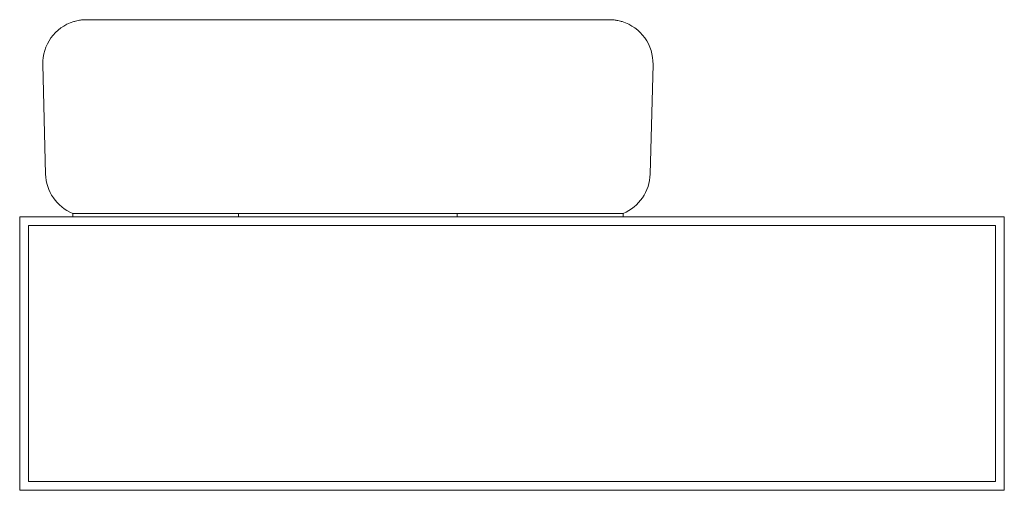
# Model space of a CAD drawing. Header units: millimetres. Extents: x 3386.289 to 3387.189, y 1966.458 to 1966.888.
import ezdxf

# ---------------------------------------------------------------- set-up
doc = ezdxf.new("R2010")
doc.units = ezdxf.units.MM
doc.layers.add('SANINDUSA', color=3, linetype='Continuous')

msp = doc.modelspace()

# ---------------------------------------------------------------- linework, layer by layer
at = {"layer": 'SANINDUSA', "lineweight": 15}
for p, q in [((3386.31038, 1966.8474), (3386.313, 1966.7474)), ((3386.86823, 1966.8474), (3386.86561, 1966.7474)), ((3386.28931, 1966.70845), (3386.28931, 1966.45845)), ((3387.18931, 1966.70845), (3386.28931, 1966.70845)), ((3386.33779, 1966.71145), (3386.48931, 1966.71145)), ((3386.33779, 1966.71145), (3386.33779, 1966.70845)), ((3386.48931, 1966.71145), (3386.68931, 1966.71145)), ((3386.48931, 1966.71145), (3386.48931, 1966.70845)), ((3386.68931, 1966.71145), (3386.84082, 1966.71145)), ((3386.68931, 1966.71145), (3386.68931, 1966.70845)), ((3386.84082, 1966.71145), (3386.84082, 1966.70845)), ((3387.18931, 1966.45845), (3387.18931, 1966.70845)), ((3386.29731, 1966.70045), (3386.29731, 1966.46645)), ((3387.18131, 1966.70045), (3386.29731, 1966.70045)), ((3387.18131, 1966.46645), (3387.18131, 1966.70045)), ((3386.29731, 1966.46645), (3387.18131, 1966.46645)), ((3386.28931, 1966.45845), (3387.18931, 1966.45845))]:
    msp.add_line(p, q, dxfattribs=at)
for centre, start, end in [((3386.35037, 1966.84845), 107.01718, 181.5), ((3386.82824, 1966.84845), 358.5, 72.98282), ((3386.35299, 1966.74845), 181.5, 247.66835), ((3386.82563, 1966.74845), 292.33165, 358.5)]:
    msp.add_arc(centre, 0.04, start, end, dxfattribs=at)
for points, knots in [([(3386.33876, 1966.88673), (3386.33879, 1966.88674), (3386.33886, 1966.88676), (3386.34023, 1966.88716), (3386.34281, 1966.88777), (3386.34625, 1966.88832), (3386.34914, 1966.88841), (3386.35037, 1966.88845)], [0, 0, 0, 0, 0.1487768, 0.3701372, 0.5998475, 0.8295472, 1, 1, 1, 1]), ([(3386.35037, 1966.88845), (3386.3518, 1966.88845), (3386.35466, 1966.88845), (3386.36019, 1966.88845), (3386.3668, 1966.88845), (3386.37473, 1966.88845), (3386.3836, 1966.88845), (3386.39328, 1966.88845), (3386.40359, 1966.88845), (3386.41454, 1966.88845), (3386.42615, 1966.88845), (3386.43822, 1966.88845), (3386.45055, 1966.88845), (3386.46316, 1966.88845), (3386.47609, 1966.88845), (3386.48487, 1966.88845), (3386.48926, 1966.88845)], [0, 0, 0, 0, 0.061267, 0.1228874, 0.1945198, 0.2661541, 0.3400193, 0.4138864, 0.4860894, 0.5582936, 0.6326348, 0.7069766, 0.7791843, 0.8513923, 0.9256962, 1, 1, 1, 1]), ([(3386.48926, 1966.88845), (3386.50473, 1966.88845), (3386.53808, 1966.88845), (3386.57143, 1966.88845), (3386.58931, 1966.88845)], [0, 0, 0, 0, 0.463977, 1, 1, 1, 1]), ([(3386.58931, 1966.88845), (3386.60478, 1966.88845), (3386.63813, 1966.88845), (3386.67148, 1966.88845), (3386.68936, 1966.88845)], [0, 0, 0, 0, 0.463977, 1, 1, 1, 1]), ([(3386.68936, 1966.88845), (3386.69228, 1966.88845), (3386.69814, 1966.88845), (3386.70693, 1966.88845), (3386.71569, 1966.88845), (3386.72556, 1966.88845), (3386.73642, 1966.88845), (3386.74822, 1966.88845), (3386.75971, 1966.88845), (3386.77058, 1966.88845), (3386.78068, 1966.88845), (3386.79007, 1966.88845), (3386.79888, 1966.88845), (3386.80661, 1966.88845), (3386.81325, 1966.88845), (3386.81893, 1966.88845), (3386.82402, 1966.88845), (3386.82684, 1966.88845), (3386.82824, 1966.88845)], [0, 0, 0, 0, 0.049584, 0.099169, 0.149414, 0.19966, 0.270101, 0.340542, 0.412936, 0.485329, 0.55333, 0.621331, 0.691157, 0.76098, 0.820098, 0.879215, 0.939608, 1, 1, 1, 1]), ([(3386.82824, 1966.88845), (3386.82977, 1966.88839), (3386.83282, 1966.88828), (3386.8362, 1966.88767), (3386.83856, 1966.88712), (3386.83979, 1966.88674), (3386.83985, 1966.88673), (3386.83987, 1966.88672)], [0, 0, 0, 0, 0.213714, 0.427463, 0.648743, 0.870018, 1, 1, 1, 1])]:
    msp.add_open_spline(points, degree=3, knots=knots, dxfattribs=at)

doc.saveas('drawing.dxf')
